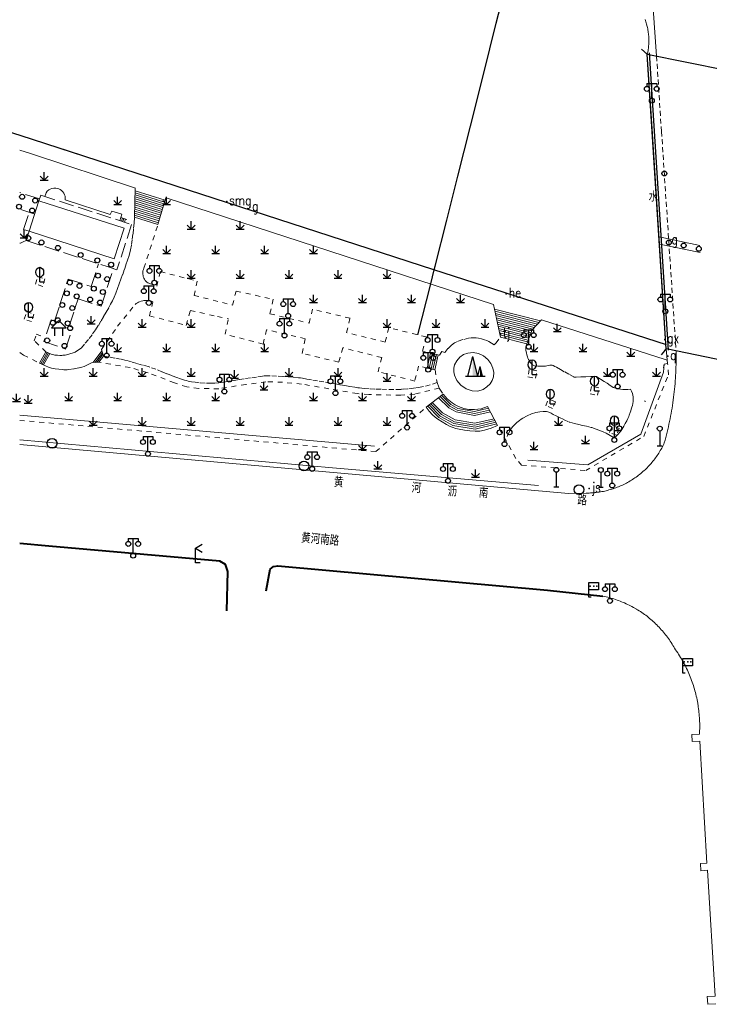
# Model space of a CAD drawing. Extents: x 39508475 to 39522402, y 3783947 to 3795549.
# Tile 115 of 256: x 39514750 to 39514891, y 3794032 to 3794233. Entities that reach past the tile are written whole.
import ezdxf
from ezdxf.enums import TextEntityAlignment as Align

# ---------------------------------------------------------------- set-up
doc = ezdxf.new("R2010")
doc.units = 0
doc.header["$PDSIZE"] = 0.2
for name, pattern in [('X0', [4, 3, -1]), ('X6', [2, 1, -1]), ('X70', [1.6, 1, -0.6])]:
    doc.linetypes.add(name, pattern=pattern)
doc.layers.get('0').update_dxf_attribs({"linetype": 'CONTINUOUS'})
doc.layers.add('ASSIST', color=7, linetype='CONTINUOUS', plot=False)
for name, color, linetype in [('DLSS', 4, 'CONTINUOUS'), ('GXYZ', 2, 'CONTINUOUS'), ('JCDL_DMX_F', 30, 'CONTINUOUS'), ('JCDL_JMDD', 1, 'CONTINUOUS'), ('JCDL_JMDD_F', 231, 'CONTINUOUS'), ('JCDL_JMDX_F', 231, 'CONTINUOUS'), ('JCDL_JT_ZJ', 100, 'CONTINUOUS'), ('JCDL_JTD_F', 100, 'CONTINUOUS'), ('JCDL_JTX_F', 100, 'CONTINUOUS'), ('JMD', 6, 'CONTINUOUS'), ('SXSS', 5, 'CONTINUOUS'), ('ZBTZ', 3, 'CONTINUOUS'), ('zdh', 7, 'CONTINUOUS'), ('ZJ', 7, 'CONTINUOUS'), ('断面线', 2, 'CONTINUOUS')]:
    doc.layers.add(name, color=color, linetype=linetype)
for name, color, linetype, lineweight in [('JCDL_JMDX', 1, 'CONTINUOUS', 0), ('JCDL_ZBX', 3, 'CONTINUOUS', 0), ('TEXTL_ZJ', 7, 'CONTINUOUS', 0)]:
    doc.layers.add(name, color=color, linetype=linetype, lineweight=lineweight)
doc.styles.add('HZ', font='rs', dxfattribs={"width": 0.8, "bigfont": 'hztxt'})
doc.linetypes.add('10422', pattern='A,2,[150,AAA.SHX,S=1,R=0,X=0,Y=1],2,[177,AAA.SHX,S=1,R=0,X=0,Y=0.8],1e-09', length=4)
doc.linetypes.add('X19', pattern='A,4.5,[145,symbolx.shx,S=1,R=0,X=0,Y=1],4.5,-0.5,[146,symbolx.shx,S=1,R=0,X=0,Y=0],-0.5', length=10)
doc.linetypes.add('X35', pattern='A,2,[150,AAA.SHX,S=1,R=0,X=0,Y=1],2,[177,AAA.SHX,S=1,R=0,X=0,Y=0.8],1e-09', length=4)
doc.linetypes.add('X4', pattern='A,0,-1e-09,[149,symbolx.shx,S=0.15,R=0,X=0,Y=0],-1.6', length=1.6)
doc.linetypes.add('X49', pattern='A,0,[5,symbolt.shx,S=1,R=0,X=0,Y=0],-10', length=10)
doc.linetypes.add('X67', pattern='A,1,[150,symbolx.shx,S=1,R=0,X=0,Y=1],2,[153,symbolx.shx,S=1,R=0,X=0,Y=0.8],2,[145,symbolx.shx,S=1,R=0,X=0,Y=0],0,[150,symbolx.shx,S=1,R=0,X=0,Y=1],2,[153,symbolx.shx,S=1,R=0,X=0,Y=0.8],2,[150,symbolx.shx,S=1,R=0,X=0,Y=1],0.5,-0.5,[146,symbolx.shx,S=1,R=0,X=0,Y=0],-0.5,0.5,[153,symbolx.shx,S=1,R=0,X=0,Y=0.8],1', length=12)

# ---------------------------------------------------------------- blocks, each defined once
blk = doc.blocks.new('9530003')
at = {"color": 0}
for p, q in [((-0.8, 0), (0.8, 0)), ((0, 0), (0, 1.6))]:
    blk.add_line(p, q, dxfattribs=at)
at = {"color": 0, "linetype": 'Continuous'}
for points in [[(0, 0), (-0.8, 0.8)], [(0, 0), (0.8, 0.8)]]:
    blk.add_lwpolyline(points, dxfattribs=at)
blk = doc.blocks.new('2382100')
at = {"color": 0, "linetype": 'Continuous'}
blk.add_circle((0, 0), 0.5, dxfattribs=at)
blk = doc.blocks.new('4241000')
at = {"color": 0, "linetype": 'Continuous'}
for p, q in [((0, 3), (0, 0)), ((-0.5, 0), (0.5, 0))]:
    blk.add_line(p, q, dxfattribs=at)
blk.add_circle((0, 3.5), 0.5, dxfattribs=at)
blk = doc.blocks.new('5820000')
at = {"color": 0, "linetype": 'Continuous'}
blk.add_circle((0, 0), 1, dxfattribs=at)
blk = doc.blocks.new('4563000')
at = {"color": 0}
for p, q in [((0, 0), (0, 3)), ((1, 0), (0, 0))]:
    blk.add_line(p, q, dxfattribs=at)
at = {"color": 0, "linetype": 'Continuous', "flags": 128}
for points in [[(0, 3), (1.39, 3.8)], [(0, 3), (1.39, 2.2)]]:
    blk.add_lwpolyline(points, dxfattribs=at)
blk = doc.blocks.new('9372000')
at = {"color": 0}
for q in [(0, 3), (0, 1.4), (1, 0), (0.75, 0)]:
    blk.add_line((0, 0), q, dxfattribs=at)
at = {"color": 0, "linetype": 'Continuous'}
blk.add_ellipse((0, 2), major_axis=(0, 1), ratio=0.800014, dxfattribs=at)
blk = doc.blocks.new('3812000')
at = {"color": 0, "linetype": 'Continuous'}
for p, q in [((0, 3), (2, 3)), ((0, 0), (0, 3)), ((2, 3), (2, 1.5)), ((2, 1.5), (0, 1.5)), ((0.5, 0), (0, 0))]:
    blk.add_line(p, q, dxfattribs=at)
for p in [(0.31, 2.28), (1.01, 2.28), (1.67, 2.27)]:
    blk.add_point(p, dxfattribs=at)
blk = doc.blocks.new('3521000')
at = {"color": 0}
for p, q in [((-1, 3.5), (1, 3.5)), ((0, 0.5), (0, 3.5))]:
    blk.add_line(p, q, dxfattribs=at)
at = {"color": 0, "linetype": 'Continuous', "flags": 128}
for points in [[(-1, 3.5), (-1, 2.9)], [(1, 3.5), (1, 2.9)]]:
    blk.add_lwpolyline(points, dxfattribs=at)
at = {"color": 0}
for centre in [(-1, 2.4), (1, 2.4), (0, 0)]:
    blk.add_circle(centre, 0.5, dxfattribs=at)
blk = doc.blocks.new('3621000')
at = {"color": 0}
for p, q in [((0, 3.1), (-1.5, 1.6)), ((1.5, 1.6), (0, 3.1)), ((-1.5, 1.6), (1.5, 1.6)), ((-0.8, 0), (-0.8, 1.6)), ((0.8, 0), (0.8, 1.6))]:
    blk.add_line(p, q, dxfattribs=at)
blk = doc.blocks.new('3540000')
at = {"color": 0}
for p, q in [((-1.5, 0), (-0.5, 4)), ((0.5, 0), (-0.5, 4)), ((-2, 0), (2, 0)), ((0.5, 0), (1, 2)), ((1.5, 0), (1, 2))]:
    blk.add_line(p, q, dxfattribs=at)
for points in [[(-0.5, 4), (0.5, 0), (-0.5, 0)], [(1, 2), (1.5, 0), (1, 0)]]:
    blk.add_solid(points, dxfattribs=at)

msp = doc.modelspace()

# ---------------------------------------------------------------- linework, layer by layer
at = {"layer": 'ASSIST', "linetype": 'Continuous', "flags": 128}
msp.add_lwpolyline([(39514882.008, 3794165.559), (39514878.12799, 3794225.665), (39514894.31299, 3794222.436), (39514898.091, 3794162.24401)], close=True, dxfattribs=at)
at = {"layer": 'DLSS', "linetype": 'Continuous'}
for p, q in [((39514878.12799, 3794225.665), (39514876.92609, 3794226.72114)), ((39514882.008, 3794165.559), (39514878.12799, 3794225.665)), ((39514882.008, 3794165.559), (39514880.95186, 3794164.3571))]:
    msp.add_line(p, q, dxfattribs=at)
at = {"layer": 'DLSS', "linetype": 'Continuous', "lineweight": 20}
for points in [[(39514880.01295, 3794225.28894), (39514878.45, 3794247.71701), (39514878.44358, 3794247.93431), (39514878.43157, 3794248.15137), (39514878.41442, 3794248.3681), (39514878.39213, 3794248.58435), (39514878.36473, 3794248.80002), (39514878.33222, 3794249.01497), (39514878.29462, 3794249.2291), (39514878.25196, 3794249.44227), (39514878.20425, 3794249.65437), (39514878.15153, 3794249.86528), (39514878.11444, 3794250)], [(39514884.00964, 3794165.14643), (39514884.01874, 3794164.58714), (39514884.0226, 3794164.02779), (39514884.02162, 3794163.46842), (39514884.01579, 3794162.90909), (39514884.00513, 3794162.34983), (39514883.98962, 3794161.79068), (39514883.96927, 3794161.23168), (39514883.94408, 3794160.67289), (39514883.91406, 3794160.11433), (39514883.8792, 3794159.55605), (39514883.8395, 3794158.99809), (39514883.79498, 3794158.4405), (39514883.74564, 3794157.88332), (39514883.69147, 3794157.32659), (39514883.63249, 3794156.77034), (39514883.56869, 3794156.21463), (39514883.50008, 3794155.65948), (39514883.42667, 3794155.10496), (39514883.35399, 3794154.592), (39514883.34846, 3794154.55109), (39514883.26546, 3794153.99792), (39514883.17767, 3794153.44548), (39514883.0851, 3794152.89383), (39514882.98776, 3794152.343), (39514882.88566, 3794151.79304), (39514882.77879, 3794151.24397), (39514882.66718, 3794150.69586), (39514882.55083, 3794150.14873), (39514882.42974, 3794149.60263), (39514882.30394, 3794149.05759), (39514882.17341, 3794148.51367), (39514882.03819, 3794147.9709), (39514881.89827, 3794147.42931), (39514881.75366, 3794146.88897), (39514881.604, 3794146.35), (39514881.47947, 3794146.08319), (39514881.35012, 3794145.81868), (39514881.21635, 3794145.55638), (39514881.0782, 3794145.29636), (39514880.93571, 3794145.03869), (39514880.78892, 3794144.78345), (39514880.63786, 3794144.5307), (39514880.4826, 3794144.28052), (39514880.32316, 3794144.03299), (39514880.15959, 3794143.78816), (39514879.99194, 3794143.5461), (39514879.82025, 3794143.3069), (39514879.64458, 3794143.0706), (39514879.46497, 3794142.83729), (39514879.28147, 3794142.60701), (39514879.09413, 3794142.37985), (39514878.90302, 3794142.15586), (39514878.70817, 3794141.93511), (39514878.50965, 3794141.71765), (39514878.30752, 3794141.50356), (39514878.10182, 3794141.29288), (39514877.89261, 3794141.08569), (39514877.67997, 3794140.88203), (39514877.46393, 3794140.68196), (39514877.24458, 3794140.48555), (39514877.02196, 3794140.29284), (39514876.79614, 3794140.10389), (39514876.56718, 3794139.91875), (39514876.33515, 3794139.73748), (39514876.10011, 3794139.56013), (39514875.86214, 3794139.38674), (39514875.852, 3794139.37999), (39514875.62129, 3794139.21737), (39514875.37763, 3794139.05205), (39514875.13124, 3794138.89085), (39514874.88217, 3794138.7338), (39514874.63051, 3794138.58095), (39514874.37632, 3794138.43235), (39514874.11968, 3794138.28802), (39514873.86065, 3794138.14802), (39514873.59931, 3794138.01238), (39514873.33573, 3794137.88114), (39514873.06999, 3794137.75434), (39514872.80216, 3794137.63202), (39514872.53232, 3794137.5142), (39514872.26054, 3794137.40093), (39514871.98689, 3794137.29222), (39514871.71147, 3794137.18812), (39514871.43433, 3794137.08866), (39514871.15557, 3794136.99385), (39514870.87526, 3794136.90374), (39514870.59347, 3794136.81833), (39514870.3103, 3794136.73767), (39514870.02581, 3794136.66176), (39514869.74008, 3794136.59063), (39514869.45321, 3794136.52431), (39514869.16526, 3794136.4628), (39514868.87632, 3794136.40613), (39514868.58648, 3794136.35432), (39514868.2958, 3794136.30737), (39514868.00438, 3794136.2653), (39514867.71229, 3794136.22812), (39514867.41962, 3794136.19585), (39514867.12646, 3794136.16849), (39514866.83287, 3794136.14605), (39514866.53895, 3794136.12854), (39514866.24477, 3794136.11595), (39514865.95043, 3794136.1083), (39514865.656, 3794136.106), (39514862.054, 3794136.04401), (39514750, 3794146.02378)], [(39514869.077, 3794115.075), (39514869.403, 3794115.0069), (39514869.7278, 3794114.9335), (39514870.0515, 3794114.855), (39514870.3739, 3794114.7716), (39514870.695, 3794114.6833), (39514871.0147, 3794114.59), (39514871.333, 3794114.4919), (39514871.6497, 3794114.3888), (39514871.9648, 3794114.281), (39514872.2782, 3794114.1683), (39514872.5898, 3794114.0508), (39514872.8996, 3794113.9286), (39514873.2074, 3794113.8016), (39514873.5133, 3794113.6699), (39514873.8172, 3794113.5336), (39514874.1189, 3794113.3925), (39514874.4184, 3794113.2469), (39514874.7156, 3794113.0967), (39514875.0106, 3794112.942), (39514875.3031, 3794112.7828), (39514875.5931, 3794112.6191), (39514875.8805, 3794112.4509), (39514875.893, 3794112.443), (39514876.1654, 3794112.2784), (39514876.4476, 3794112.1015), (39514876.727, 3794111.9203), (39514877.0037, 3794111.7349), (39514877.2774, 3794111.5452), (39514877.5482, 3794111.3514), (39514877.816, 3794111.1534), (39514878.0808, 3794110.9513), (39514878.3424, 3794110.7452), (39514878.6008, 3794110.5352), (39514878.8559, 3794110.3211), (39514879.1078, 3794110.1032), (39514879.3562, 3794109.8815), (39514879.6013, 3794109.6559), (39514879.8429, 3794109.4267), (39514880.0809, 3794109.1937), (39514880.3153, 3794108.9572), (39514880.546, 3794108.717), (39514880.7731, 3794108.4734), (39514880.9964, 3794108.2263), (39514881.2158, 3794107.9758), (39514881.4314, 3794107.722), (39514881.6431, 3794107.4648), (39514881.8508, 3794107.2045), (39514882.0545, 3794106.941), (39514882.2541, 3794106.6745), (39514882.4496, 3794106.4049), (39514882.641, 3794106.1323), (39514882.8282, 3794105.8568), (39514883.0111, 3794105.5785), (39514883.1897, 3794105.2974), (39514883.364, 3794105.0136), (39514883.5339, 3794104.7272), (39514883.699, 3794104.438), (39514883.9154, 3794104.1347), (39514884.1273, 3794103.8282), (39514884.3349, 3794103.5188), (39514884.5383, 3794103.2066), (39514884.7373, 3794102.8916), (39514884.932, 3794102.574), (39514885.1224, 3794102.2537), (39514885.3083, 3794101.9308), (39514885.4898, 3794101.6053), (39514885.6667, 3794101.2774), (39514885.8392, 3794100.9472), (39514886.0071, 3794100.6145), (39514886.1704, 3794100.2796), (39514886.3291, 3794099.9425), (39514886.4832, 3794099.6033), (39514886.6326, 3794099.262), (39514886.7773, 3794098.9186), (39514886.9172, 3794098.5733), (39514887.0524, 3794098.2261), (39514887.1828, 3794097.8771), (39514887.3085, 3794097.5263), (39514887.4292, 3794097.1738), (39514887.5452, 3794096.8197), (39514887.6562, 3794096.464), (39514887.7624, 3794096.1069), (39514887.8636, 3794095.7483), (39514887.96, 3794095.3884), (39514888.0513, 3794095.0271), (39514888.1377, 3794094.6647), (39514888.2191, 3794094.3011), (39514888.2955, 3794093.9364), (39514888.3669, 3794093.5707), (39514888.4333, 3794093.2041), (39514888.469, 3794092.991), (39514888.4946, 3794092.8366), (39514888.5508, 3794092.4682), (39514888.602, 3794092.0992), (39514888.6482, 3794091.7294), (39514888.6892, 3794091.3591), (39514888.7251, 3794090.9883), (39514888.756, 3794090.6169), (39514888.7818, 3794090.2452), (39514888.8024, 3794089.8732), (39514888.8179, 3794089.5009), (39514888.8284, 3794089.1285), (39514888.8337, 3794088.7559), (39514888.8338, 3794088.3833), (39514888.8289, 3794088.0108), (39514888.8189, 3794087.6383), (39514888.8037, 3794087.266), (39514888.783, 3794086.894), (39514887.26, 3794086.844), (39514887.273, 3794085.416), (39514888.84, 3794085.497), (39514890.292, 3794060.564), (39514888.9821, 3794060.4877), (39514889.067, 3794059.03), (39514890.4047, 3794059.1079), (39514891.998, 3794033.426), (39514890.3825, 3794033.3257), (39514890.48, 3794031.754), (39514892.0955, 3794031.8542)]]:
    msp.add_lwpolyline(points, dxfattribs=at)
at = {"layer": 'DLSS', "linetype": 'X70', "lineweight": 0}
for points in [[(39514880.01295, 3794225.28894), (39514881.03439, 3794209.91829)], [(39514881.03439, 3794209.91829), (39514884.00964, 3794165.14643)]]:
    msp.add_lwpolyline(points, dxfattribs=at)
at = {"layer": 'DLSS', "linetype": 'X0', "lineweight": 0}
for points in [[(39514754.05639, 3794196.15631), (39514750, 3794197.46023)], [(39514753.06181, 3794193.06224), (39514750, 3794194.04645)], [(39514757.09924, 3794171.20938), (39514759.883, 3794179.758), (39514764.619, 3794178.274), (39514766.10356, 3794182.89233)], [(39514766.65018, 3794174.23581), (39514769.12101, 3794181.92237)], [(39514760.08145, 3794170.17893), (39514761.921, 3794175.756)], [(39514761.921, 3794175.756), (39514766.65018, 3794174.23581)], [(39514756.42173, 3794171.44348), (39514754.90173, 3794167.04448)], [(39514757.09924, 3794171.20938), (39514756.42173, 3794171.44348)], [(39514759.36, 3794165.504), (39514760.88, 3794169.903)], [(39514760.88, 3794169.903), (39514760.08145, 3794170.17893)], [(39514754.90173, 3794167.04448), (39514759.36, 3794165.504)]]:
    msp.add_lwpolyline(points, dxfattribs=at)
at = {"layer": 'DLSS', "linetype": 'X6', "lineweight": 0}
for points in [[(39514762.607, 3794165.765), (39514763.38972, 3794166.69082), (39514764.15249, 3794167.63315), (39514764.89496, 3794168.59155), (39514765.51004, 3794169.45151), (39514766.0768, 3794170.34407), (39514766.61183, 3794171.24489), (39514767.14283, 3794172.14809), (39514767.66978, 3794173.05365), (39514768.19268, 3794173.96157), (39514768.57108, 3794174.64082), (39514768.933, 3794175.329), (39514769.30204, 3794176.10609), (39514769.6258, 3794176.9031), (39514769.98167, 3794177.86265), (39514770.33375, 3794178.82361), (39514770.68204, 3794179.78595), (39514771.02654, 3794180.74965), (39514771.36723, 3794181.7147), (39514771.70412, 3794182.68108), (39514772.03719, 3794183.64879), (39514772.36091, 3794184.69132), (39514772.62484, 3794185.75056), (39514772.82812, 3794186.8231), (39514772.99521, 3794187.93657), (39514773.1402, 3794189.05314), (39514773.26302, 3794190.17236), (39514773.36364, 3794191.29379), (39514773.442, 3794192.417)], [(39514775.356, 3794182.005), (39514778.231, 3794190.909)], [(39514751.32025, 3794187.64441), (39514750.73848, 3794187.38808), (39514750.14968, 3794187.14835), (39514750, 3794187.09335)], [(39514775.356, 3794182.005), (39514775.25144, 3794181.74834), (39514775.17186, 3794181.48287), (39514775.14003, 3794181.29957), (39514775.13463, 3794181.1136), (39514775.15552, 3794180.80049), (39514775.19151, 3794180.48875), (39514775.21938, 3794180.34455), (39514775.262, 3794180.204), (39514775.31317, 3794180.07655), (39514775.37326, 3794179.95305), (39514775.49188, 3794179.74025), (39514775.61893, 3794179.53237), (39514775.70915, 3794179.40801), (39514775.81338, 3794179.29514), (39514775.98446, 3794179.14308), (39514776.167, 3794179.005)], [(39514776.167, 3794179.005), (39514777.996, 3794178.338), (39514778.714, 3794181.31), (39514786.254, 3794179.372), (39514785.588, 3794176.46), (39514793.451, 3794174.481), (39514794.18423, 3794177.3337), (39514801.76981, 3794175.66908), (39514801.098, 3794172.72)], [(39514753.222, 3794178.746), (39514753.689, 3794180.268)], [(39514754.69473, 3794178.29412), (39514753.222, 3794178.746)], [(39514753.689, 3794180.268), (39514755.16173, 3794179.81612)], [(39514755.16173, 3794179.81612), (39514754.69473, 3794178.29412)], [(39514766.699, 3794165.406), (39514769.976, 3794170.153), (39514773.551, 3794174.582)], [(39514773.551, 3794174.582), (39514773.8044, 3794174.7844), (39514774.07239, 3794174.96703), (39514774.25375, 3794175.06629), (39514774.44563, 3794175.14329), (39514774.80683, 3794175.25734), (39514775.17154, 3794175.35963), (39514775.3182, 3794175.39187), (39514775.467, 3794175.412), (39514775.60865, 3794175.42122), (39514775.75059, 3794175.42235), (39514776.04962, 3794175.41215), (39514776.34826, 3794175.39385), (39514776.51916, 3794175.37249), (39514776.68711, 3794175.3343), (39514776.94487, 3794175.2532), (39514777.197, 3794175.156)], [(39514777.197, 3794175.156), (39514776.515, 3794172.297), (39514783.96, 3794170.345), (39514784.837, 3794173.392), (39514790.37764, 3794172.15555), (39514792.61897, 3794171.65538)], [(39514750.946, 3794171.579), (39514751.413, 3794173.101)], [(39514751.413, 3794173.101), (39514752.88573, 3794172.64912)], [(39514752.88573, 3794172.64912), (39514752.41873, 3794171.12712)], [(39514801.098, 3794172.72), (39514809.08519, 3794170.77725)], [(39514809.08519, 3794170.77725), (39514809.78365, 3794173.6488)], [(39514817.43876, 3794171.78682), (39514809.78365, 3794173.6488)], [(39514752.41873, 3794171.12712), (39514750.946, 3794171.579)], [(39514833.2, 3794161.634), (39514831.442, 3794162.031), (39514830.659, 3794158.975), (39514823.175, 3794160.868), (39514823.914, 3794163.772), (39514815.976, 3794165.773), (39514815.14, 3794162.839), (39514807.659, 3794164.629), (39514808.317, 3794167.619), (39514800.409, 3794169.445), (39514799.71166, 3794166.53058), (39514791.92212, 3794168.53272), (39514792.61897, 3794171.65538)], [(39514816.72539, 3794168.85394), (39514817.43876, 3794171.78682)], [(39514755.356, 3794164.956), (39514752.974, 3794167.208), (39514753.391, 3794168.555), (39514755.20687, 3794167.92756)], [(39514825.34038, 3794169.86489), (39514824.627, 3794166.932), (39514816.72539, 3794168.85394)], [(39514833.028, 3794167.995), (39514825.34038, 3794169.86489)], [(39514833.028, 3794167.995), (39514832.236, 3794165.051), (39514833.906, 3794164.66)], [(39514846.849, 3794166.344), (39514846.31889, 3794166.72474), (39514845.76024, 3794167.06222), (39514845.34917, 3794167.25916), (39514844.91838, 3794167.40809), (39514844.30836, 3794167.5661), (39514843.69186, 3794167.69657), (39514843.22372, 3794167.77032), (39514842.752, 3794167.816), (39514842.1854, 3794167.81288), (39514841.62514, 3794167.72828), (39514840.49907, 3794167.43229), (39514839.39644, 3794167.05835), (39514838.75115, 3794166.74533), (39514838.17209, 3794166.32218), (39514837.44416, 3794165.59754), (39514836.812, 3794164.788)], [(39514846.849, 3794166.344), (39514847.253, 3794166.745), (39514848.141, 3794167.966)], [(39514874.715, 3794157.342), (39514874.12787, 3794157.26927), (39514873.53702, 3794157.23914), (39514873.11351, 3794157.25429), (39514872.69369, 3794157.31209), (39514872.05643, 3794157.44154), (39514871.42277, 3794157.5876), (39514871.30821, 3794157.62438), (39514871.2, 3794157.677), (39514870.87466, 3794157.87573), (39514870.55954, 3794158.09028), (39514869.95759, 3794158.51066), (39514869.34506, 3794158.91548), (39514868.60716, 3794159.38378), (39514867.86398, 3794159.84365), (39514867.80887, 3794159.87146), (39514867.75, 3794159.89), (39514867.69584, 3794159.89905), (39514867.641, 3794159.90172), (39514866.60678, 3794159.88833), (39514865.57265, 3794159.86855), (39514864.59834, 3794159.82901), (39514863.62614, 3794159.75377), (39514863.41817, 3794159.75193), (39514863.213, 3794159.786), (39514863.1692, 3794159.80011), (39514863.12743, 3794159.81941), (39514862.1461, 3794160.34988), (39514861.16743, 3794160.88523), (39514860.38557, 3794161.32558), (39514859.6126, 3794161.78134), (39514859.28503, 3794161.9685), (39514858.949, 3794162.14), (39514858.71132, 3794162.22081), (39514858.46121, 3794162.2425), (39514858.21317, 3794162.20381), (39514857.37797, 3794162.0362), (39514856.52692, 3794161.99913), (39514855.81915, 3794162.03636), (39514855.11327, 3794162.10016), (39514854.97565, 3794162.12874), (39514854.846, 3794162.183), (39514854.72157, 3794162.26259), (39514854.6108, 3794162.36031), (39514854.42942, 3794162.56321), (39514854.26551, 3794162.78046), (39514854.07485, 3794163.07331), (39514853.90068, 3794163.37625), (39514853.76605, 3794163.64659), (39514853.649, 3794163.925), (39514853.58572, 3794164.11042), (39514853.53632, 3794164.3), (39514853.44577, 3794164.7426), (39514853.36947, 3794165.18788), (39514853.34459, 3794165.46662), (39514853.35587, 3794165.74625), (39514853.41871, 3794166.17051), (39514853.517, 3794166.588)], [(39514750, 3794164.82178), (39514750.80186, 3794164.28), (39514754.044, 3794162.64)], [(39514762.607, 3794165.765), (39514762.1316, 3794165.39226), (39514761.62997, 3794165.05566), (39514761.29821, 3794164.87672), (39514760.94759, 3794164.73837), (39514760.25366, 3794164.52228), (39514759.55374, 3794164.32646), (39514759.3092, 3794164.2728), (39514759.061, 3794164.24), (39514758.83766, 3794164.22456), (39514758.61389, 3794164.2181), (39514758.16557, 3794164.21868), (39514757.71735, 3794164.22825), (39514757.45928, 3794164.24691), (39514757.2036, 3794164.28653), (39514756.79874, 3794164.37704), (39514756.399, 3794164.488)], [(39514836.158, 3794165.006), (39514835.7009, 3794164.24123)], [(39514836.812, 3794164.788), (39514836.158, 3794165.006)], [(39514755.243, 3794162.073), (39514755.85429, 3794161.83846), (39514756.47641, 3794161.63441), (39514756.8663, 3794161.53401), (39514757.263, 3794161.46527), (39514757.98848, 3794161.3762), (39514758.71547, 3794161.30047), (39514759.03888, 3794161.27653), (39514759.363, 3794161.266), (39514759.7151, 3794161.27494), (39514760.06557, 3794161.30998), (39514761.11634, 3794161.46779), (39514762.16292, 3794161.65138), (39514762.68805, 3794161.77985), (39514763.19627, 3794161.96418), (39514763.99328, 3794162.3346), (39514764.764, 3794162.757)], [(39514835.668, 3794157.523), (39514830.64268, 3794156.32817), (39514827.79443, 3794156.07803), (39514821.30314, 3794156.21917), (39514818.91421, 3794156.40441), (39514813.12265, 3794157.39985), (39514807.566, 3794158.35543), (39514803.6786, 3794158.71506), (39514800.2751, 3794158.83702), (39514796.18371, 3794158.28376), (39514790.66283, 3794157.41091), (39514786.57508, 3794157.44376), (39514784.15203, 3794157.78139), (39514781.5863, 3794158.61165), (39514776.20248, 3794160.67261), (39514772.53271, 3794161.73142), (39514766.18, 3794162.836)], [(39514835.217, 3794158.645), (39514833.82417, 3794158.20809), (39514832.41222, 3794157.83762), (39514831.42431, 3794157.63882), (39514830.42509, 3794157.50828), (39514829.27747, 3794157.40056), (39514828.12943, 3794157.29743), (39514827.96635, 3794157.28542), (39514827.803, 3794157.278), (39514826.362, 3794157.252), (39514824.92081, 3794157.26422), (39514823.72876, 3794157.29863), (39514822.53733, 3794157.35002), (39514821.34674, 3794157.41838), (39514820.34091, 3794157.48658), (39514819.33554, 3794157.56127), (39514819.19537, 3794157.5754), (39514819.056, 3794157.596), (39514818.7286, 3794157.65218), (39514818.4012, 3794157.70842), (39514817.39833, 3794157.8808), (39514816.39546, 3794158.05318), (39514815.39259, 3794158.22558), (39514814.38973, 3794158.39799), (39514813.38686, 3794158.5704), (39514812.1059, 3794158.79066), (39514810.82496, 3794159.01098), (39514809.54402, 3794159.23135), (39514808.62602, 3794159.38923), (39514807.708, 3794159.547), (39514807.31623, 3794159.60647), (39514806.92243, 3794159.65065), (39514805.86806, 3794159.74475), (39514804.81311, 3794159.83202), (39514803.75761, 3794159.91246), (39514802.4502, 3794159.99568), (39514801.14149, 3794160.05471), (39514800.71149, 3794160.05798), (39514800.282, 3794160.037), (39514799.94078, 3794160.00574), (39514799.6006, 3794159.9647), (39514798.35258, 3794159.79373), (39514797.10516, 3794159.61843), (39514795.85835, 3794159.43881), (39514794.78145, 3794159.27604), (39514793.7063, 3794159.10208), (39514792.63301, 3794158.91696), (39514791.62642, 3794158.75089), (39514790.616, 3794158.61), (39514789.86551, 3794158.54035), (39514789.11204, 3794158.52114), (39514787.87537, 3794158.55633), (39514786.64117, 3794158.64194), (39514785.84473, 3794158.72335), (39514785.0505, 3794158.82416), (39514784.73132, 3794158.8785), (39514784.416, 3794158.952), (39514784.04276, 3794159.05635), (39514783.67246, 3794159.17071), (39514782.86364, 3794159.43791), (39514782.05816, 3794159.71498), (39514781.04534, 3794160.08228), (39514780.04043, 3794160.47072), (39514779.04388, 3794160.88013), (39514777.82493, 3794161.36832), (39514776.588, 3794161.809), (39514776.4195, 3794161.86342), (39514776.2499, 3794161.91429), (39514775.10432, 3794162.24395), (39514773.95828, 3794162.57203), (39514772.81179, 3794162.89852), (39514771.71865, 3794163.18751), (39514770.61567, 3794163.43637), (39514769.44546, 3794163.66863), (39514768.27181, 3794163.88286), (39514767.095, 3794164.079)], [(39514852.461, 3794141.826), (39514865.562, 3794140.714), (39514877.425, 3794147.684), (39514882.436, 3794160.275), (39514882.286, 3794162.53201)], [(39514834.82333, 3794161.25526), (39514835.217, 3794158.645), (39514835.57198, 3794157.74871), (39514835.668, 3794157.523), (39514835.76259, 3794157.33059), (39514836.44074, 3794156.30378)], [(39514854.042, 3794161.339), (39514853.77065, 3794159.82634)], [(39514855.575, 3794161.064), (39514854.042, 3794161.339)], [(39514855.30365, 3794159.55134), (39514855.575, 3794161.064)], [(39514853.77065, 3794159.82634), (39514855.30365, 3794159.55134)], [(39514866.73235, 3794157.88166), (39514866.461, 3794156.369)], [(39514866.461, 3794156.369), (39514867.994, 3794156.094)], [(39514868.26535, 3794157.60666), (39514866.73235, 3794157.88166)], [(39514867.994, 3794156.094), (39514868.26535, 3794157.60666)], [(39514871.403, 3794147.395), (39514871.73847, 3794147.67929), (39514872.05908, 3794147.98025), (39514872.27207, 3794148.2063), (39514872.46826, 3794148.44709), (39514872.66554, 3794148.70918), (39514872.86153, 3794148.97224), (39514872.89493, 3794149.01866), (39514872.927, 3794149.066), (39514873.1447, 3794149.41174), (39514873.34885, 3794149.76564), (39514873.64449, 3794150.31821), (39514873.9261, 3794150.87806), (39514874.13609, 3794151.31666), (39514874.34, 3794151.75813), (39514874.4391, 3794151.98476), (39514874.532, 3794152.214), (39514874.59131, 3794152.37198), (39514874.64674, 3794152.53137), (39514874.76093, 3794152.87978), (39514874.87118, 3794153.22947), (39514874.98408, 3794153.62025), (39514875.08242, 3794154.01494), (39514875.16162, 3794154.39357), (39514875.226, 3794154.775), (39514875.2365, 3794154.87041), (39514875.23969, 3794154.96634), (39514875.23407, 3794155.36686), (39514875.22114, 3794155.76722), (39514875.18347, 3794156.11211), (39514875.09979, 3794156.44881), (39514874.9288, 3794156.90463), (39514874.715, 3794157.342)], [(39514857.415, 3794153.937), (39514857.97707, 3794155.32771)], [(39514859.37007, 3794154.76471), (39514857.97707, 3794155.32771)], [(39514859.37007, 3794154.76471), (39514858.808, 3794153.374)], [(39514750, 3794150.94698), (39514822.709, 3794144.561), (39514832.981, 3794153.618)], [(39514849.542, 3794147.651), (39514849.87149, 3794148.41302), (39514850.27273, 3794149.13982), (39514850.61011, 3794149.61057), (39514851.00923, 3794150.03024), (39514851.52828, 3794150.48912), (39514852.06288, 3794150.92977), (39514852.40252, 3794151.18467), (39514852.756, 3794151.42), (39514853.61729, 3794151.89818), (39514854.52381, 3794152.2838), (39514855.35366, 3794152.53176), (39514856.20709, 3794152.67936), (39514856.88094, 3794152.7292), (39514857.55663, 3794152.72791), (39514857.80951, 3794152.69201), (39514858.05, 3794152.606), (39514858.49456, 3794152.39175), (39514858.93722, 3794152.17361), (39514859.55949, 3794151.86598), (39514860.18367, 3794151.56223), (39514861.17812, 3794151.0829), (39514862.17316, 3794150.60481), (39514862.19881, 3794150.59327), (39514862.225, 3794150.583), (39514862.27215, 3794150.56725), (39514862.32008, 3794150.55404), (39514863.2412, 3794150.32799), (39514864.16296, 3794150.10453), (39514864.92821, 3794149.92218), (39514865.69438, 3794149.74368), (39514866.18015, 3794149.62977), (39514866.665, 3794149.512), (39514866.73806, 3794149.49198), (39514866.81003, 3794149.46832), (39514867.68594, 3794149.15361), (39514868.56056, 3794148.83532), (39514869.14737, 3794148.60057), (39514869.71931, 3794148.33164), (39514870.57021, 3794147.8796), (39514871.403, 3794147.395)], [(39514858.808, 3794153.374), (39514857.415, 3794153.937)], [(39514851.303, 3794143.166), (39514847.584, 3794149.872)], [(39514870.447, 3794148.47), (39514871.00907, 3794149.86071)], [(39514871.84, 3794147.907), (39514870.447, 3794148.47)], [(39514872.40207, 3794149.29771), (39514871.00907, 3794149.86071)], [(39514872.40207, 3794149.29771), (39514871.84, 3794147.907)], [(39514852.461, 3794141.826), (39514851.303, 3794143.166)]]:
    msp.add_lwpolyline(points, dxfattribs=at)
at = {"layer": 'DLSS', "linetype": 'Continuous', "lineweight": 0}
for points in [[(39514880.53417, 3794188.39029), (39514888.84931, 3794186.67143)], [(39514880.62771, 3794186.94136), (39514888.92465, 3794185.22626)]]:
    msp.add_lwpolyline(points, dxfattribs=at)
at = {"layer": 'DLSS', "linetype": 'Continuous', "lineweight": 40}
for points in [[(39514792.274, 3794112.049), (39514792.50255, 3794120.07061), (39514792.01042, 3794121.51672), (39514790.85499, 3794122.183), (39514755.95801, 3794125.294), (39514750, 3794125.82098)], [(39514800.316, 3794116.159), (39514801.11266, 3794120.58849), (39514801.82474, 3794121.10689), (39514802.70638, 3794121.22664), (39514857.761, 3794116.28901), (39514869.077, 3794115.075)]]:
    msp.add_lwpolyline(points, dxfattribs=at)
at = {"layer": 'GXYZ', "linetype": 'Continuous', "flags": 128}
msp.add_lwpolyline([(39514882.4518, 3794165.2771), (39514878.5647, 3794225.94388)], dxfattribs=at)
at = {"layer": 'JCDL_DMX_F', "color": 3, "linetype": 'X35', "lineweight": 0}
for points in [[(39514877.66656, 3794232.78807), (39514877.7525, 3794232.55353), (39514877.83362, 3794232.31728), (39514877.90989, 3794232.07942), (39514877.98127, 3794231.84006), (39514878.04775, 3794231.59928), (39514878.06, 3794231.551), (39514878.10928, 3794231.35719), (39514878.16585, 3794231.11389), (39514878.21742, 3794230.86949), (39514878.26399, 3794230.62408), (39514878.30552, 3794230.37777), (39514878.34201, 3794230.13066), (39514878.37343, 3794229.88286), (39514878.39978, 3794229.63447), (39514878.42104, 3794229.38559), (39514878.4372, 3794229.13632), (39514878.44826, 3794228.88678), (39514878.45421, 3794228.63707), (39514878.45505, 3794228.38728), (39514878.45078, 3794228.13753), (39514878.44139, 3794227.88792), (39514878.42691, 3794227.63856), (39514878.40732, 3794227.38954), (39514878.38265, 3794227.14097), (39514878.35289, 3794226.89297), (39514878.31807, 3794226.64562), (39514878.27819, 3794226.39904), (39514878.23327, 3794226.15332), (39514878.18334, 3794225.90858), (39514878.12799, 3794225.665)], [(39514750, 3794206.11118), (39514752.21601, 3794205.417), (39514773.641, 3794198.378)], [(39514773.442, 3794192.417), (39514773.60428, 3794198.39006)], [(39514755.382, 3794197.389), (39514755.13855, 3794196.63166)], [(39514759.271, 3794195.951), (39514759.29518, 3794196.3355), (39514759.25615, 3794196.71879), (39514759.16807, 3794197.01926), (39514759.02124, 3794197.29582), (39514758.78656, 3794197.60301), (39514758.51524, 3794197.87838), (39514758.27176, 3794198.06365), (39514758.002, 3794198.208), (39514757.70132, 3794198.30802), (39514757.38753, 3794198.3522), (39514756.96208, 3794198.34456), (39514756.54149, 3794198.27998), (39514756.22371, 3794198.17167), (39514755.93683, 3794197.99725), (39514755.63257, 3794197.71761), (39514755.382, 3794197.389)], [(39514779.81011, 3794196.37748), (39514778.231, 3794190.909)], [(39514770.6596, 3794192.36113), (39514770.868, 3794193.006), (39514768.812, 3794193.672), (39514768.5, 3794192.947), (39514759.271, 3794195.951)], [(39514779.91, 3794196.34501), (39514846.71299, 3794174.626)], [(39514848.141, 3794167.966), (39514846.712, 3794174.621)], [(39514856.54599, 3794171.45723), (39514854.623, 3794169.442), (39514853.517, 3794166.588)], [(39514856.553, 3794171.45499), (39514881.776, 3794163.398), (39514882.21948, 3794163.25633)], [(39514882.008, 3794165.559), (39514882.286, 3794162.53201), (39514881.546, 3794162.445), (39514881.452, 3794161.682)]]:
    msp.add_lwpolyline(points, dxfattribs=at)
at = {"layer": 'JCDL_JMDX', "color": 6, "linetype": 'X67', "lineweight": 0}
msp.add_lwpolyline([(39514881.95323, 3794166.40737), (39514797.664, 3794193.634), (39514759.731, 3794206.062), (39514750, 3794209.15006)], dxfattribs=at)
at = {"layer": 'JCDL_JMDX', "color": 6, "linetype": 'X0', "lineweight": 0}
for points in [[(39514753.929, 3794195.76), (39514754.29623, 3794196.90243), (39514772.82866, 3794190.94519), (39514769.85268, 3794181.68718), (39514768.71025, 3794182.05441)], [(39514751.906, 3794189.545), (39514750.78641, 3794189.90489), (39514751.91938, 3794193.42947)], [(39514751.92883, 3794189.53766), (39514751.32025, 3794187.64441), (39514769.12101, 3794181.92237)]]:
    msp.add_lwpolyline(points, dxfattribs=at)
at = {"layer": 'JCDL_JMDX', "color": 6, "linetype": 'Continuous', "lineweight": 0}
for points in [[(39514779.34104, 3794194.75308), (39514773.55497, 3794196.57505)], [(39514779.45204, 3794195.13749), (39514773.56626, 3794196.99086)], [(39514779.56305, 3794195.5219), (39514773.57756, 3794197.40666)], [(39514778.78602, 3794192.83104), (39514773.49848, 3794194.49603)], [(39514778.89702, 3794193.21545), (39514773.50978, 3794194.91183)], [(39514779.00803, 3794193.59986), (39514773.52108, 3794195.32764)], [(39514779.11903, 3794193.98427), (39514773.53237, 3794195.74344)], [(39514779.23003, 3794194.36868), (39514773.54367, 3794196.15925)], [(39514770.6596, 3794192.36113), (39514770.45021, 3794191.70975)], [(39514770.6596, 3794192.36113), (39514771.89562, 3794191.96381)], [(39514778.231, 3794190.909), (39514773.442, 3794192.417)], [(39514778.342, 3794191.29341), (39514773.4533, 3794192.8328)], [(39514778.45301, 3794191.67782), (39514773.46459, 3794193.24861)], [(39514778.56401, 3794192.06223), (39514773.47589, 3794193.66442)], [(39514778.67501, 3794192.44663), (39514773.48719, 3794194.08022)], [(39514770.9686, 3794192.2618), (39514770.75922, 3794191.61042)], [(39514771.27761, 3794192.16247), (39514771.06822, 3794191.51109)], [(39514771.58661, 3794192.06314), (39514771.37723, 3794191.41176)], [(39514847.01502, 3794173.20979), (39514856.01661, 3794170.90247)], [(39514847.10885, 3794172.77281), (39514855.70002, 3794170.57068)], [(39514847.20269, 3794172.33583), (39514855.38343, 3794170.2389)], [(39514847.29652, 3794171.89884), (39514855.06683, 3794169.90712)], [(39514847.39035, 3794171.46186), (39514854.75024, 3794169.57534)], [(39514847.48418, 3794171.02488), (39514854.53594, 3794169.21734)], [(39514847.57801, 3794170.5879), (39514854.39038, 3794168.84172)], [(39514847.67184, 3794170.15091), (39514854.24481, 3794168.4661)], [(39514847.76567, 3794169.71393), (39514854.09925, 3794168.09048)], [(39514847.85951, 3794169.27695), (39514853.95369, 3794167.71486)], [(39514847.95334, 3794168.83997), (39514853.80813, 3794167.33924)], [(39514848.04717, 3794168.40298), (39514853.66256, 3794166.96362)], [(39514848.141, 3794167.966), (39514853.517, 3794166.588)], [(39514754.31594, 3794162.5114), (39514755.63091, 3794164.83264)], [(39514754.58788, 3794162.3828), (39514755.90583, 3794164.70929)], [(39514754.85983, 3794162.2542), (39514756.18074, 3794164.58593)], [(39514765.01459, 3794162.77098), (39514766.77264, 3794165.15924)], [(39514765.40306, 3794162.79265), (39514766.88009, 3794164.79916)], [(39514765.79153, 3794162.81433), (39514766.98755, 3794164.43908)], [(39514833.58954, 3794161.54312), (39514834.29554, 3794164.56912)], [(39514833.97908, 3794161.45223), (39514834.68508, 3794164.47823)], [(39514834.36862, 3794161.36135), (39514835.07461, 3794164.38735)], [(39514834.75815, 3794161.27047), (39514835.46415, 3794164.29647)], [(39514836.44074, 3794156.30378), (39514837.28638, 3794155.3243), (39514838.28139, 3794154.49698), (39514838.92573, 3794154.09733), (39514839.60404, 3794153.75852), (39514840.64414, 3794153.39847), (39514841.72597, 3794153.19576), (39514842.82586, 3794153.15481), (39514844.2068, 3794153.33606), (39514845.5298, 3794153.77144)], [(39514833.92939, 3794154.35423), (39514836.08452, 3794152.14039), (39514838.75063, 3794150.65184), (39514842.94359, 3794149.95697), (39514847.02405, 3794150.93494)], [(39514834.24555, 3794154.59966), (39514836.32761, 3794152.45805), (39514838.8935, 3794151.02545), (39514842.92888, 3794150.3567), (39514846.83736, 3794151.28932)], [(39514835.51034, 3794155.58152), (39514837.59776, 3794153.51074), (39514839.12318, 3794152.65906), (39514842.87001, 3794151.95562), (39514846.09038, 3794152.70729)], [(39514835.8266, 3794155.82703), (39514837.82563, 3794153.83949), (39514839.28347, 3794153.02554), (39514842.85529, 3794152.35535), (39514845.90356, 3794153.06193)], [(39514836.14288, 3794156.07256), (39514838.05351, 3794154.16824), (39514839.44375, 3794153.39203), (39514842.84058, 3794152.75508), (39514845.7167, 3794153.41664)], [(39514877.74197, 3794154.78636), (39514877.54794, 3794154.94402)], [(39514833.29712, 3794153.8634), (39514835.59836, 3794151.50506), (39514838.46488, 3794149.90461), (39514842.97303, 3794149.15752), (39514847.39736, 3794150.22629)], [(39514833.61325, 3794154.10881), (39514835.84144, 3794151.82272), (39514838.60775, 3794150.27822), (39514842.95831, 3794149.55725), (39514847.21071, 3794150.5806)]]:
    msp.add_lwpolyline(points, dxfattribs=at)
at = {"layer": 'JCDL_JMDX', "color": 6, "linetype": 'X19', "lineweight": 0}
for points in [[(39514876.80792, 3794148.13673), (39514881.474, 3794160.782), (39514881.548, 3794162.439), (39514882.286, 3794162.53201), (39514882.008, 3794165.559)], [(39514750, 3794152.04107), (39514822.422, 3794145.668)], [(39514853.712, 3794142.812), (39514866.007, 3794141.853), (39514876.80792, 3794148.13673)]]:
    msp.add_lwpolyline(points, dxfattribs=at)
at = {"layer": 'JCDL_JMDX_F', "linetype": 'Continuous', "lineweight": 0}
for points in [[(39514779.67405, 3794195.90631), (39514773.58886, 3794197.82247)], [(39514846.92119, 3794173.64678), (39514856.33321, 3794171.23425)], [(39514754.044, 3794162.64), (39514755.356, 3794164.956)], [(39514755.356, 3794164.956), (39514756.399, 3794164.488)], [(39514767.095, 3794164.079), (39514766.699, 3794165.406)], [(39514833.2, 3794161.634), (39514833.906, 3794164.66)], [(39514833.906, 3794164.66), (39514835.7009, 3794164.24123)], [(39514754.044, 3794162.64), (39514755.243, 3794162.073)], [(39514764.764, 3794162.757), (39514766.18, 3794162.836)], [(39514766.18, 3794162.836), (39514767.095, 3794164.079)], [(39514834.82333, 3794161.25526), (39514833.2, 3794161.634)], [(39514832.981, 3794153.618), (39514836.44074, 3794156.30378)], [(39514832.981, 3794153.618), (39514833.61267, 3794152.81363)], [(39514833.61267, 3794152.81363), (39514834.30055, 3794152.05676)], [(39514847.584, 3794149.872), (39514845.5298, 3794153.77144)], [(39514834.30055, 3794152.05676), (39514834.80447, 3794151.59363)], [(39514834.80447, 3794151.59363), (39514835.35528, 3794151.18739)], [(39514835.35528, 3794151.18739), (39514836.24564, 3794150.62483)], [(39514836.24564, 3794150.62483), (39514837.15577, 3794150.09485)], [(39514837.15577, 3794150.09485), (39514837.73059, 3794149.79576)], [(39514837.73059, 3794149.79576), (39514838.322, 3794149.531)], [(39514838.322, 3794149.531), (39514839.01116, 3794149.29134)], [(39514839.01116, 3794149.29134), (39514839.72305, 3794149.13137)], [(39514839.72305, 3794149.13137), (39514840.8069, 3794148.97037)], [(39514840.8069, 3794148.97037), (39514841.89554, 3794148.8458)], [(39514841.89554, 3794148.8458), (39514842.98774, 3794148.75779)], [(39514842.98774, 3794148.75779), (39514843.94482, 3794148.76901)], [(39514843.94482, 3794148.76901), (39514844.88936, 3794148.92382)], [(39514844.88936, 3794148.92382), (39514846.26053, 3794149.33014)], [(39514846.26053, 3794149.33014), (39514847.584, 3794149.872)]]:
    msp.add_lwpolyline(points, dxfattribs=at)
at = {"layer": 'JCDL_JMDX_F', "linetype": 'X4', "lineweight": 0}
msp.add_lwpolyline([(39514844.619, 3794157.282), (39514845.39572, 3794157.78065), (39514846.05196, 3794158.42973), (39514846.473, 3794159.0965), (39514846.71895, 3794159.84574), (39514846.77729, 3794160.72072), (39514846.61289, 3794161.5821), (39514846.18623, 3794162.52922), (39514845.568, 3794163.364), (39514844.69452, 3794164.09655), (39514843.66365, 3794164.58327), (39514842.58625, 3794164.77803), (39514841.49572, 3794164.68075), (39514840.61928, 3794164.36202), (39514839.84992, 3794163.83493), (39514839.22753, 3794163.12514), (39514838.799, 3794162.284), (39514838.62985, 3794161.59366), (39514838.61053, 3794160.88316), (39514838.74192, 3794160.18465), (39514839.25764, 3794159.0549), (39514840.05744, 3794158.10483), (39514841.14267, 3794157.36858), (39514842.38846, 3794156.95895), (39514843.52998, 3794156.93918), (39514844.619, 3794157.282)], dxfattribs=at)
at = {"layer": 'JCDL_JTX_F', "linetype": 'Continuous', "lineweight": 0}
for points in [[(39514878.12799, 3794225.665), (39514877.7524, 3794225.99505)], [(39514879.10993, 3794210.45353), (39514878.12799, 3794225.665)], [(39514882.008, 3794165.559), (39514879.10993, 3794210.45353)], [(39514881.67795, 3794165.18341), (39514882.008, 3794165.559)]]:
    msp.add_lwpolyline(points, dxfattribs=at)
at = {"layer": 'JCDL_ZBX', "color": 114, "linetype": 'X49', "lineweight": 0, "true_color": 0x009944}
msp.add_lwpolyline([(39514855.90771, 3794137.62558), (39514813.89098, 3794141.28962), (39514750, 3794146.99246)], dxfattribs=at)
at = {"layer": 'JMD', "color": 6, "linetype": 'Continuous', "lineweight": 0}
msp.add_lwpolyline([(39514771.319, 3794190.17), (39514769.31883, 3794183.94766), (39514751.92883, 3794189.53766), (39514753.929, 3794195.76), (39514771.319, 3794190.17)], dxfattribs=at)
at = {"layer": 'SXSS', "linetype": '10422', "flags": 128}
msp.add_lwpolyline([(39514371.27741, 3794315.12484), (39514378.927, 3794313.03799), (39514380.464, 3794311.112), (39514450.44243, 3794293.6923), (39514500, 3794281.37303), (39514555.40316, 3794266.83673), (39514586.75399, 3794258.59899), (39514641.249, 3794243.015), (39514750, 3794209.15006), (39514834.45127, 3794181.75118), (39514881.95323, 3794166.40737)], dxfattribs=at)
at = {"layer": 'zdh', "color": 1}
for p in [(39514792.282, 3794195.611, 35.848), (39514796.977, 3794194.443, 35.406), (39514849.354, 3794176.752, 36.559), (39514848.14, 3794168.565, 38.031), (39514866.295, 3794137.042, 38.931)]:
    msp.add_point(p, dxfattribs=at)
at = {"layer": 'zdh'}
for p in [(39514882.586, 3794187.672, 39.809), (39514881.701, 3794167.482, 39.739), (39514882.294, 3794164.024, 39.551)]:
    msp.add_point(p, dxfattribs=at)
at = {"layer": '断面线', "color": 1, "flags": 128}
msp.add_lwpolyline([(39514831.30114, 3794168.41503), (39514833.91092, 3794178.78821), (39514834.64096, 3794181.68991), (39514834.82346, 3794182.41531), (39514837.18017, 3794191.78261), (39514839.4408, 3794200.76803), (39514842.00978, 3794210.97905), (39514844.66913, 3794221.5493), (39514847.29869, 3794232.0011), (39514849.69499, 3794241.52578), (39514851.39971, 3794248.30161), (39514851.48096, 3794248.62454), (39514852.60038, 3794253.07394), (39514853.00364, 3794254.67679), (39514854.21691, 3794259.49921), (39514854.60677, 3794261.04881), (39514856.85464, 3794269.9835), (39514857.38182, 3794272.07891), (39514860.59516, 3794284.8511), (39514861.04828, 3794286.65216), (39514863.85637, 3794297.81359)], dxfattribs=at)

# ---------------------------------------------------------------- block references
at = {"layer": 'JCDL_JMDD'}
for p in [(39514881.60508, 3794201.33054), (39514750.49074, 3794196.59129), (39514749.86813, 3794194.56983), (39514753.16869, 3794195.81246), (39514752.54609, 3794193.79101), (39514751.75513, 3794188.15595), (39514754.44161, 3794187.26725), (39514757.80768, 3794186.15776), (39514882.54006, 3794187.26085), (39514885.56434, 3794186.63568), (39514888.65006, 3794185.97978), (39514762.45143, 3794184.70349), (39514765.85277, 3794183.60355), (39514768.66464, 3794182.72502), (39514765.99668, 3794180.4782), (39514767.84282, 3794179.78532), (39514760.23925, 3794179.07287), (39514762.21331, 3794178.39929), (39514765.12787, 3794177.83309), (39514759.62574, 3794176.88436), (39514761.64778, 3794176.25826), (39514766.97402, 3794177.1402), (39514758.71531, 3794174.49676), (39514760.73735, 3794173.87066), (39514764.38644, 3794175.62526), (39514766.40848, 3794174.99917), (39514756.7705, 3794170.86901), (39514757.76697, 3794171.38908), (39514759.78901, 3794170.76298), (39514760.29996, 3794169.76012), (39514755.62151, 3794167.26218), (39514759.15097, 3794166.15329)]:
    msp.add_blockref('2382100', p, dxfattribs=at)
at = {"layer": 'JCDL_JMDD_F'}
for name, p in [('3521000', (39514879.05499, 3794216.211)), ('3521000', (39514777.494, 3794179.057)), ('3521000', (39514776.351, 3794174.928)), ('3521000', (39514881.80999, 3794173.21801)), ('3521000', (39514804.813, 3794172.28)), ('3621000', (39514758.00893, 3794168.23491)), ('3521000', (39514804.057, 3794168.274)), ('3521000', (39514834.284, 3794164.96)), ('3521000', (39514853.926, 3794165.949)), ('3521000', (39514767.761, 3794164.184)), ('3521000', (39514833.408, 3794161.301)), ('3540000', (39514843.006, 3794159.952)), ('3521000', (39514791.793, 3794156.85)), ('3521000', (39514872.083, 3794157.855)), ('3521000', (39514814.459, 3794156.509)), ('3521000', (39514829.08866, 3794149.47476)), ('3521000', (39514871.413, 3794146.933)), ('3521000', (39514848.988, 3794146.095)), ('3521000', (39514776.18199, 3794144.12599)), ('3521000', (39514809.71099, 3794141.04401)), ('3521000', (39514837.436, 3794138.61601)), ('3521000', (39514870.98, 3794137.65901)), ('3521000', (39514773.177, 3794123.336)), ('3812000', (39514866.18399, 3794114.853)), ('3521000', (39514870.507, 3794114.097)), ('3812000', (39514885.37501, 3794099.359))]:
    msp.add_blockref(name, p, dxfattribs=at)
at = {"layer": 'JCDL_JTD_F'}
for name, p in [('4241000', (39514880.679, 3794145.77)), ('5820000', (39514756.622, 3794146.277)), ('5820000', (39514808.039, 3794141.637)), ('4241000', (39514859.55599, 3794137.35599)), ('4241000', (39514868.652, 3794137.318)), ('5820000', (39514864.18399, 3794136.81801)), ('4563000', (39514785.86586, 3794121.86186))]:
    msp.add_blockref(name, p, dxfattribs=at)
at = {"layer": 'ZBTZ'}
for name, p in [('9530003', (39514755, 3794200)), ('9530003', (39514770, 3794195)), ('9530003', (39514780, 3794195)), ('9530003', (39514785, 3794190)), ('9530003', (39514795, 3794190)), ('9530003', (39514750.88686, 3794188.20488)), ('9530003', (39514780, 3794185)), ('9530003', (39514790, 3794185)), ('9530003', (39514800, 3794185)), ('9530003', (39514810, 3794185)), ('9372000', (39514754.09417, 3794179.19367)), ('9530003', (39514785, 3794180)), ('9530003', (39514795, 3794180)), ('9530003', (39514805, 3794180)), ('9530003', (39514815, 3794180)), ('9530003', (39514825, 3794180)), ('9530003', (39514810, 3794175)), ('9530003', (39514820, 3794175)), ('9530003', (39514830, 3794175)), ('9530003', (39514840, 3794175)), ('9372000', (39514751.81817, 3794172.02667)), ('9530003', (39514764.61028, 3794170.64283)), ('9530003', (39514775, 3794170)), ('9530003', (39514785, 3794170)), ('9530003', (39514825, 3794170)), ('9530003', (39514835, 3794170)), ('9530003', (39514845, 3794170)), ('9530003', (39514859.75404, 3794169.05821)), ('9530003', (39514770, 3794165)), ('9530003', (39514780, 3794165)), ('9530003', (39514790, 3794165)), ('9530003', (39514800, 3794165)), ('9530003', (39514855, 3794165)), ('9530003', (39514865, 3794165)), ('9530003', (39514874.77261, 3794164.03774)), ('9372000', (39514854.62528, 3794160.30893)), ('9530003', (39514755, 3794160)), ('9530003', (39514765, 3794160)), ('9530003', (39514775, 3794160)), ('9530003', (39514785, 3794160)), ('9530003', (39514793.84683, 3794159.57638)), ('9530003', (39514805, 3794160)), ('9530003', (39514815, 3794160)), ('9530003', (39514825.0054, 3794158.97719)), ('9530003', (39514870, 3794160)), ('9530003', (39514880, 3794160)), ('9530003', (39514799.87784, 3794157.184)), ('9372000', (39514867.36152, 3794156.94933)), ('9530003', (39514749.34512, 3794154.78179)), ('9530003', (39514760, 3794155)), ('9530003', (39514770, 3794155)), ('9530003', (39514780, 3794155)), ('9530003', (39514790, 3794155)), ('9530003', (39514810, 3794155)), ('9530003', (39514820, 3794155)), ('9530003', (39514830, 3794155)), ('9372000', (39514858.33655, 3794154.30586)), ('9530003', (39514751.7169, 3794154.46466)), ('9530003', (39514765, 3794150)), ('9530003', (39514775, 3794150)), ('9530003', (39514785, 3794150)), ('9530003', (39514795, 3794150)), ('9530003', (39514805, 3794150)), ('9530003', (39514815, 3794150)), ('9530003', (39514825, 3794150)), ('9530003', (39514860, 3794150)), ('9372000', (39514871.42676, 3794148.87478)), ('9530003', (39514820, 3794145)), ('9530003', (39514855, 3794145)), ('9530003', (39514865.51146, 3794146.20757)), ('9530003', (39514823.1267, 3794141.0395)), ('9530003', (39514843.06832, 3794139.329))]:
    msp.add_blockref(name, p, dxfattribs=at)

# ---------------------------------------------------------------- texts
at = {"layer": 'JCDL_JT_ZJ', "lineweight": 0, "style": 'HZ', "width": 0.8}
msp.add_text('黄             河           南                 路', height=1.8, rotation=355.7731659, dxfattribs=at).set_placement((39514814.06171, 3794136.85998), align=Align.BOTTOM_LEFT)
msp.add_text('沥', height=1.8, dxfattribs=at).set_placement((39514837.36749, 3794134.91168), align=Align.BOTTOM_LEFT)
at = {"layer": 'TEXTL_ZJ', "style": 'HZ', "width": 0.8}
msp.add_text('黄河南路', height=1.8, rotation=-4.9989247, dxfattribs=at).set_placement((39514807.35002, 3794125.4783), align=Align.BOTTOM_LEFT)
at = {"layer": 'zdh', "color": 1, "style": 'HZ', "width": 0.8}
for s, p in [('smg', (39514792.782, 3794194.861, 35.848)), ('g', (39514797.477, 3794193.693, 35.406)), ('he', (39514849.854, 3794176.002, 36.559)), ('tj', (39514848.64, 3794167.815, 38.031)), ('js', (39514866.795, 3794136.292, 38.931))]:
    msp.add_text(s, height=2, dxfattribs=at).set_placement(p)
at = {"layer": 'zdh', "style": 'HZ', "width": 0.8}
for s, p in [('g', (39514883.086, 3794186.922, 39.809)), ('gx', (39514882.201, 3794166.732, 39.739)), ('q', (39514882.794, 3794163.274, 39.551))]:
    msp.add_text(s, height=2, dxfattribs=at).set_placement(p)
at = {"layer": 'ZJ', "style": 'HZ', "width": 0.8}
msp.add_text('水', height=1.8, dxfattribs=at).set_placement((39514878.3797, 3794195.09472), align=Align.BOTTOM_LEFT)

doc.saveas('drawing.dxf')
